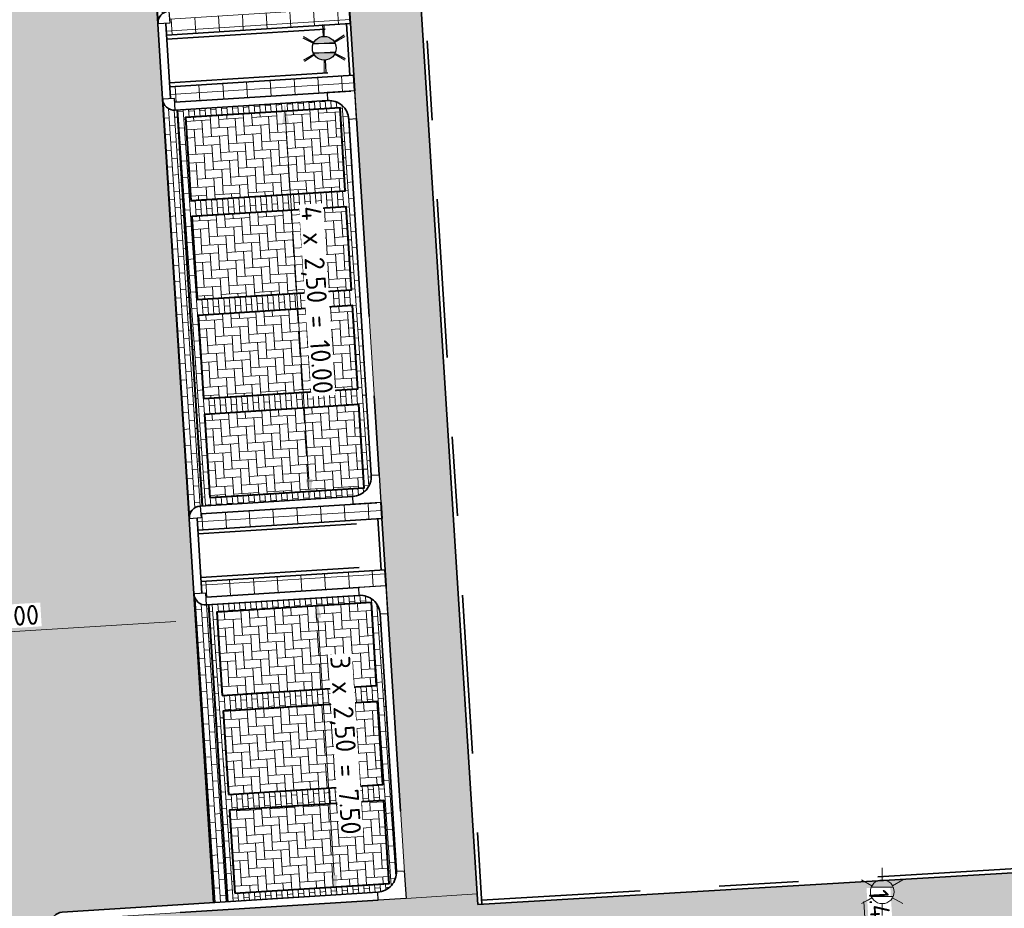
# Model space of a CAD drawing. Header units: metres. Extents: x 162305 to 163132, y 502542 to 502928.
# Tile 175 of 222: x 162574 to 162599, y 502804 to 502826. Entities that reach past the tile are written whole.
import ezdxf
from ezdxf.enums import TextEntityAlignment as Align

# ---------------------------------------------------------------- set-up
doc = ezdxf.new("R2010")
doc.units = ezdxf.units.M
for name, pattern in [('VH-OPSLUITBAND-SO', [10, 4, -2, 2, -2]), ('VH-TROTTOIRBAND-SO', [15, 5, -2, 2, -2, 2, -2]), ('ZZ-HIDDEN-SO', [4, 2, -2])]:
    doc.linetypes.add(name, pattern=pattern)
for name, color, linetype, lineweight, true_color in [('B-WE-OV-LICHTMAST-S-200', 190, 'Continuous', 18, 0x7f00ff), ('N-BH-VH-VERHARDING_BETONSTRAATSTEEN-Matje', 253, 'Continuous', 13, 0x828282), ('N-BH-VH-VERHARDING_TEGEL-A', 253, 'Continuous', 13, 0x828282), ('N-BH-VH-VERHARDING_TEGEL-Grijs', 253, 'Continuous', 13, 0x828282), ('N-WE-OV-LICHTMAST-S-200', 190, 'Continuous', 25, 0x7f00ff), ('N-WE-VH-GOOT_BSS-G', 5, 'Continuous', 35, 0x0000ff), ('N-WE-VH-KANTOPSLUITING_OPSLUITBAND_100X200-G', 150, 'VH-OPSLUITBAND-SO', 35, 0x007fff), ('N-WE-VH-KANTOPSLUITING_TROTTOIRBAND_180X200-G', 6, 'VH-TROTTOIRBAND-SO', 35, 0xff00ff), ('N01-WE-VH-OPENVERHARDING_BETONSTRAATSTEEN-A', 32, 'Continuous', 18, 0xbd5e00)]:
    doc.layers.add(name, color=color, linetype=linetype, lineweight=lineweight, true_color=true_color)
for name, color, linetype, lineweight in [('N-BH-VH-MATERIAALGRENS-G', 7, 'Continuous', 40), ('N-WE-GR-GRAS-A-200', 62, 'Continuous', 18), ('N-WE-VH-KANTOPSLUITING_BETONRUG-G', 7, 'ZZ-HIDDEN-SO', 35), ('N-WE-VH-KANTOPSLUITING_VOORKANTBAND-G', 50, 'Continuous', 35), ('N-WE-VH-OPENVERHARDING_BETONSTRAATSTEEN-A', 92, 'Continuous', 18), ('N-WE-VH-OPENVERHARDING_TEGEL-A', 92, 'Continuous', 18), ('NW-HOEKELEMENT PARKEERPLAATS', 2, 'Continuous', 30), ('X-XX-AL-M', 7, 'Continuous', 18)]:
    doc.layers.add(name, color=color, linetype=linetype, lineweight=lineweight)
doc.layers.add('X-XX-AL-HULPLIJN 01-G', color=1, linetype='Continuous', lineweight=18, true_color=0xff0000, plot=False)
doc.styles.add('NLCS-ISO', font='NLCS-ISO.ttf')
doc.styles.add('NLCS-ISO-M200-T25', font='NLCS-ISO.ttf', dxfattribs={"height": 0.5})
doc.dimstyles.new('NLCS-M200-T25-PIJL_L2_H2', dxfattribs={"dimscale": 0.2, "dimtxt": 2.5, "dimasz": 2.5, "dimexe": 2, "dimexo": 2, "dimgap": 0.7, "dimtad": 1, "dimzin": 0, "dimdsep": 46, "dimtxsty": 'NLCS-ISO-M200-T25', "dimcen": 0, "dimdle": 2, "dimclrd": 256, "dimclre": 256, "dimclrt": 256, "dimazin": 0, "dimtfac": 1, "dimtdec": 3, "dimtofl": 0, "dimtmove": 0, "dimatfit": 3, "dimfxl": 2, "dimfxlon": 1, "dimtfillclr": 256, "dimtolj": 1, "dimtzin": 0, "dimlwd": -1, "dimlwe": -1, "dimarcsym": 0})
pattern_1 = [(3.56715, (162577.56701, 502836.0389), (0.1965273, 0.222659), [0.63, -0.21]), (273.56715, (162577.54088, 502836.45809), (0.1965273, 0.222659), [0.63, -0.21])]
pattern_2 = [(184, (0, 0), (-0.39855192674, -0.23537493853), [0.138, -0.138]), (274, (0, 0), (0.137663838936, 0.009626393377), [])]
pattern_3 = [(3.7572184, (0, 0), (0.399545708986, 0.233684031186), [0.138, -0.138]), (93.757218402, (0, 0), (-0.13770339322, -0.00904298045), [])]

# ---------------------------------------------------------------- blocks, each defined once
blk = doc.blocks.new('*D362')
at = {"layer": 'Defpoints', "color": 0, "transparency": 16777216}
for p in [(162580.849, 502823.922), (162581.499, 502813.943), (162581.51, 502813.944)]:
    blk.add_point(p, dxfattribs=at)
at = {"layer": 'X-XX-AL-M', "transparency": 16777216}
for p, q in [((162580.849, 502823.922), (162580.45, 502823.896)), ((162580.881, 502823.423), (162581.467, 502814.442)), ((162581.499, 502813.943), (162581.1, 502813.917))]:
    blk.add_line(p, q, dxfattribs=at)
for points in [[(162580.964, 502823.429), (162580.798, 502823.418), (162580.849, 502823.922)], [(162581.55, 502814.448), (162581.384, 502814.437), (162581.499, 502813.943)]]:
    blk.add_solid(points, dxfattribs=at)
at = {"layer": 'X-XX-AL-M', "transparency": 16777216, "insert": (162581.613, 502818.961), "char_height": 0.5, "attachment_point": 5, "rotation": 273.731, "style": 'NLCS-ISO-M200-T25', "bg_fill": 3, "box_fill_scale": 1.1, "bg_fill_color": 256, "bg_fill_true_color": 13158600, "bg_fill_transparency": 0}
blk.add_mtext('\\A1;4 x 2,50 = 10.00', dxfattribs=at)
blk = doc.blocks.new('*D363')
at = {"layer": 'Defpoints', "color": 0, "transparency": 16777216}
for p in [(162581.212, 502811.42), (162581.657, 502811.448), (162581.567, 502803.928)]:
    blk.add_point(p, dxfattribs=at)
at = {"layer": 'X-XX-AL-M', "transparency": 16777216}
for p, q in [((162581.611, 502811.445), (162582.057, 502811.474)), ((162582.1, 502804.462), (162581.689, 502810.949)), ((162581.966, 502803.953), (162582.531, 502803.989))]:
    blk.add_line(p, q, dxfattribs=at)
for points in [[(162581.772, 502810.955), (162581.606, 502810.944), (162581.657, 502811.448)], [(162582.183, 502804.468), (162582.017, 502804.457), (162582.131, 502803.963)]]:
    blk.add_solid(points, dxfattribs=at)
at = {"layer": 'X-XX-AL-M', "transparency": 16777216, "insert": (162582.334, 502807.734), "char_height": 0.5, "attachment_point": 5, "rotation": 273.6239, "style": 'NLCS-ISO-M200-T25', "bg_fill": 3, "box_fill_scale": 1.1, "bg_fill_color": 256, "bg_fill_true_color": 13158600, "bg_fill_transparency": 0}
blk.add_mtext('\\A1;3 x 2,50 = 7.50', dxfattribs=at)
blk = doc.blocks.new('*D366')
at = {"layer": 'Defpoints', "color": 0, "transparency": 16777216}
blk.add_point((162596.394, 502802.94), dxfattribs=at)
at = {"layer": 'X-XX-AL-M', "transparency": 16777216}
for p, q in [((162595.42, 502804.296), (162595.02, 502804.272)), ((162595.449, 502803.797), (162595.473, 502803.386)), ((162595.902, 502802.911), (162595.104, 502802.863))]:
    blk.add_line(p, q, dxfattribs=at)
for points in [[(162595.532, 502803.801), (162595.366, 502803.792), (162595.42, 502804.296)], [(162595.557, 502803.391), (162595.39, 502803.381), (162595.503, 502802.887)]]:
    blk.add_solid(points, dxfattribs=at)
at = {"layer": 'X-XX-AL-M', "transparency": 16777216, "insert": (162595.851, 502803.614), "char_height": 0.5, "attachment_point": 5, "rotation": 273.3889, "style": 'NLCS-ISO-M200-T25', "bg_fill": 3, "box_fill_scale": 1.1, "bg_fill_color": 256, "bg_fill_true_color": 13158600, "bg_fill_transparency": 0}
blk.add_mtext('\\A1;1.41', dxfattribs=at)
at = {"layer": 'Defpoints', "color": 0, "transparency": 16777216}
for p in [(162595.581, 502804.305), (162595.503, 502802.887)]:
    blk.add_point(p, dxfattribs=at)
blk = doc.blocks.new('*D378')
at = {"layer": 'Defpoints', "color": 0, "transparency": 16777216}
for p in [(162578.599, 502811.012), (162569.62, 502810.331), (162569.676, 502809.423)]:
    blk.add_point(p, dxfattribs=at)
at = {"layer": 'X-XX-AL-M', "transparency": 16777216}
for p, q in [((162569.645, 502809.932), (162569.596, 502810.731)), ((162578.108, 502810.853), (162570.119, 502810.362)), ((162578.607, 502810.884), (162578.632, 502810.484))]:
    blk.add_line(p, q, dxfattribs=at)
for points in [[(162578.103, 502810.936), (162578.113, 502810.77), (162578.607, 502810.884)], [(162570.114, 502810.445), (162570.124, 502810.279), (162569.62, 502810.331)]]:
    blk.add_solid(points, dxfattribs=at)
at = {"layer": 'X-XX-AL-M', "transparency": 16777216, "insert": (162574.09, 502810.997), "char_height": 0.5, "attachment_point": 5, "rotation": 3.5168, "style": 'NLCS-ISO-M200-T25', "bg_fill": 3, "box_fill_scale": 1.1, "bg_fill_color": 256, "bg_fill_true_color": 13158600, "bg_fill_transparency": 0}
blk.add_mtext('\\A1;9.00', dxfattribs=at)
blk = doc.blocks.new('B-SOV-LICHTMAST-SO')
for p, q in [((0, 1.5), (0, 3)), ((-1.3, 0.75), (-2.6, 1.5)), ((1.3, 0.75), (2.6, 1.5)), ((-1.3, -0.75), (-2.6, -1.5)), ((1.3, -0.75), (2.6, -1.5)), ((0, -1.5), (0, -3))]:
    blk.add_line(p, q)
at = {"flags": 128}
for points in [[(-1.38, 0.59), (1.38, 0.59)], [(-1.38, -0.59), (1.38, -0.59)]]:
    blk.add_lwpolyline(points, dxfattribs=at)
blk.add_circle((0, 0), 1.5)
at = {"style": 'NLCS-ISO'}
blk.add_attdef('TYPE', text='', height=1.8, dxfattribs=at).set_placement((0, 3), align=Align.BOTTOM_CENTER)
blk = doc.blocks.new('SOV-LICHTMAST-SO')
h = blk.add_hatch(color=256)
h.paths.add_polyline_path([(1.38, 0.59, 0.658505), (-1.38, 0.59)])
h.paths.add_polyline_path([(-1.38, -0.59, 0.658505), (1.38, -0.59)])
at = {"flags": 128}
for points in [[(0, 1.5), (0, 3)], [(-2.6, 1.5), (-1.3, 0.75)], [(1.3, 0.75), (2.6, 1.5)], [(-1.38, 0.59), (1.38, 0.59)], [(-2.6, -1.5), (-1.3, -0.75)], [(-1.38, -0.59), (1.38, -0.59)], [(2.6, -1.5), (1.3, -0.75)], [(0, -1.5), (0, -3)]]:
    blk.add_lwpolyline(points, dxfattribs=at)
blk.add_circle((0, 0), 1.5)
at = {"style": 'NLCS-ISO'}
blk.add_attdef('TYPE', text='', height=1.8, dxfattribs=at).set_placement((0, 3), align=Align.BOTTOM_CENTER)

msp = doc.modelspace()

# ---------------------------------------------------------------- hatches: boundary and pattern name
at = {"layer": 'N-WE-GR-GRAS-A-200'}
h = msp.add_hatch(dxfattribs=at)
h.set_pattern_fill('AGR-GRAS_02-SO', color=256, scale=0.2, style=0, pattern_type=2)
h.set_pattern_definition([(0, (0, 0), (2, 2), [0.5, -1.5]), (0, (1.1, 1.2), (2, 2), [0.5, -1.5]), (90, (0.2, 0.7), (-2, 2), [0.5, -1.5]), (90, (1, 1.4), (-2, 2), [0.5, -1.5]), (45, (0.4, 1.4), (0, 2), [0.5, -2.328427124]), (135, (1.1, 0), (-2, 0), [0.5, -2.328427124]), (26.5650512, (0.5, 0.6), (2, 8e-10), [0.5, -3.972135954]), (26.5650512, (1.4, 1.6), (2, 8e-10), [0.5, -3.972135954]), (63.43494882, (1.4, 0), (1e-10, 2), [0.5, -3.972135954]), (63.43494882, (0.5, 0.9), (1e-10, 2), [0.5, -3.972135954]), (63.43494882, (1.2, 0.4), (1e-10, 2), [0.5, -3.972135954]), (116.5650512, (0, 1.1), (-8e-10, 2), [0.5, -3.972135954]), (153.43494882, (0.4, 0.3), (-2, 1e-10), [0.5, -3.972135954])])
h.paths.add_polyline_path([(162421.517, 502819.726), (162435.034, 502820.576), (162435.169, 502820.432), (162435.343, 502820.275), (162435.553, 502820.121), (162435.897, 502819.944), (162436.228, 502819.841), (162436.649, 502819.789), (162442.014, 502820.095), (162442.181, 502820.21), (162442.325, 502817.953), (162445.008, 502818.123), (162446.244, 502817.251), (162443.192, 502817.061), (162443.511, 502811.925), (162442.505, 502811.858), (162442.17, 502817.226), (162424.634, 502816.13), (162424.643, 502815.982), (162424.967, 502810.771), (162422.081, 502810.59)])
edge = h.paths.add_edge_path(flags=16)
edge.add_ellipse((162362.043, 502852.57), major_axis=(-0.0024, 0.0374), ratio=0.999228, start_angle=0, end_angle=360, ccw=False)
edge = h.paths.add_edge_path(flags=16)
edge.add_ellipse((162362.585, 502843.074), major_axis=(-0.0024, 0.0374), ratio=0.999228, start_angle=0, end_angle=360, ccw=False)
edge = h.paths.add_edge_path(flags=16)
edge.add_ellipse((162361.375, 502862.47), major_axis=(-0.0024, 0.0374), ratio=0.999228, start_angle=0, end_angle=360, ccw=False)
h.paths.add_polyline_path([(162362.219, 502859.55), (162362.319, 502859.557), (162363.515, 502840.078), (162363.415, 502840.072), (162363.443, 502839.623), (162363.543, 502839.629), (162363.629, 502838.217), (162362.822, 502838.159), (162362.786, 502838.484), (162362.788, 502838.484), (162362.758, 502838.774), (162362.163, 502845.491), (162360.898, 502866.676), (162361.878, 502866.739), (162362.291, 502860.006), (162362.191, 502860)])
h.paths.add_polyline_path([(162370.36, 502859.13), (162370.182, 502861.923), (162370.463, 502861.92), (162370.486, 502861.402), (162370.779, 502861.415), (162370.814, 502860.896), (162371.337, 502860.935), (162371.387, 502859.961), (162371.777, 502859.979), (162371.78, 502859.223)])
edge = h.paths.add_edge_path(flags=16)
edge.add_ellipse((162389.544, 502924.307), major_axis=(-0.0024, 0.0375), ratio=0.999228, start_angle=0, end_angle=360, ccw=False)
edge = h.paths.add_edge_path(flags=16)
edge.add_ellipse((162379.964, 502923.711), major_axis=(-0.0024, 0.0375), ratio=0.999228, start_angle=0, end_angle=360, ccw=False)
h.paths.add_polyline_path([(162371.042, 502923.041), (162371.029, 502923.547), (162371.022, 502923.655), (162398.112, 502925.305), (162398.145, 502924.764)])
edge = h.paths.add_edge_path(flags=16)
edge.add_ellipse((162472.361, 502871.473), major_axis=(-0.0024, 0.0375), ratio=0.999228, start_angle=0, end_angle=360, ccw=False)
edge = h.paths.add_edge_path(flags=16)
edge.add_ellipse((162472.286, 502872.403), major_axis=(-0.0024, 0.0375), ratio=0.999228, start_angle=0, end_angle=360, ccw=False)
edge = h.paths.add_edge_path(flags=16)
edge.add_ellipse((162481.311, 502872.974), major_axis=(-0.0024, 0.0375), ratio=0.999228, start_angle=0, end_angle=360, ccw=False)
edge = h.paths.add_edge_path(flags=16)
edge.add_ellipse((162481.4, 502872.078), major_axis=(-0.0024, 0.0375), ratio=0.999228, start_angle=0, end_angle=360, ccw=False)
edge = h.paths.add_edge_path(flags=16)
edge.add_ellipse((162491.481, 502873.637), major_axis=(-0.0024, 0.0375), ratio=0.999228, start_angle=0, end_angle=360, ccw=False)
edge = h.paths.add_edge_path()
edge.add_line((162491.614, 502871.718), (162490.496, 502871.657))
edge.add_line((162490.496, 502871.657), (162490.491, 502871.77))
edge.add_line((162490.491, 502871.77), (162478.157, 502870.992))
edge.add_line((162478.157, 502870.992), (162470.974, 502870.605))
edge.add_line((162470.974, 502870.605), (162470.856, 502872.5))
edge.add_line((162470.856, 502872.5), (162485.627, 502873.415))
edge.add_line((162485.627, 502873.415), (162493.227, 502873.874))
edge.add_line((162493.227, 502873.874), (162492.846, 502880.392))
edge.add_line((162492.846, 502880.392), (162493.987, 502880.465))
edge.add_line((162493.987, 502880.465), (162494.519, 502871.874))
edge.add_line((162494.519, 502871.874), (162491.646, 502871.719))
edge.add_ellipse((162491.628, 502871.752), major_axis=(-0.0024, 0.0375), ratio=0.999228, start_angle=204.2611, end_angle=514.6215)
h.paths.add_polyline_path([(162503.076, 502855.443), (162503.175, 502855.449), (162503.182, 502855.349), (162507.723, 502855.63), (162508.325, 502845.898), (162508.826, 502845.929), (162509.922, 502845.996), (162508.48, 502869.305), (162502.561, 502868.939), (162502.362, 502868.295), (162502.373, 502866.891)])
h.paths.add_polyline_path([(162538.734, 502870.453), (162538.737, 502870.459), (162538.743, 502870.478), (162538.747, 502870.497), (162538.75, 502870.516), (162538.751, 502870.535), (162538.75, 502870.553), (162538.747, 502870.572), (162538.743, 502870.591), (162538.737, 502870.611), (162538.729, 502870.629), (162538.722, 502870.641), (162538.703, 502870.938), (162537.951, 502870.89), (162537.968, 502870.619), (162537.965, 502870.611), (162537.958, 502870.591), (162537.954, 502870.572), (162537.952, 502870.553), (162537.951, 502870.535), (162537.952, 502870.516), (162537.954, 502870.497), (162537.958, 502870.478), (162537.965, 502870.459), (162537.973, 502870.44), (162537.98, 502870.426), (162537.999, 502870.138), (162538.751, 502870.186)], flags=16)
edge = h.paths.add_edge_path(flags=16)
edge.add_ellipse((162531.906, 502869.982), major_axis=(-0.25, 0), ratio=1, start_angle=-146.5113, end_angle=206.759, ccw=False)
edge.add_line((162532.115, 502870.12), (162532.13, 502870.095))
edge = h.paths.add_edge_path(flags=16)
edge.add_ellipse((162511.919, 502869.277), major_axis=(-0.0024, 0.0375), ratio=0.999228, start_angle=0, end_angle=360, ccw=False)
edge = h.paths.add_edge_path(flags=16)
edge.add_ellipse((162522.497, 502868.462), major_axis=(-0.0024, 0.0375), ratio=0.999228, start_angle=0, end_angle=360, ccw=False)
edge = h.paths.add_edge_path(flags=16)
edge.add_ellipse((162522.447, 502869.89), major_axis=(-0.0024, 0.0375), ratio=0.999228, start_angle=0, end_angle=360, ccw=False)
edge = h.paths.add_edge_path(flags=16)
edge.add_ellipse((162532.379, 502869.057), major_axis=(-0.0024, 0.0375), ratio=0.999228, start_angle=0, end_angle=360, ccw=False)
edge = h.paths.add_edge_path()
edge.add_line((162511.902, 502867.747), (162510.21, 502867.645))
edge.add_line((162510.21, 502867.645), (162510.109, 502869.306))
edge.add_line((162510.109, 502869.306), (162538.74, 502871.078))
edge.add_line((162538.74, 502871.078), (162538.844, 502869.377))
edge.add_line((162538.844, 502869.377), (162511.943, 502867.75))
edge.add_ellipse((162511.92, 502867.78), major_axis=(-0.0024, 0.0375), ratio=0.999228, start_angle=212.8954, end_angle=506.7392)
edge = h.paths.add_edge_path(flags=16)
edge.add_ellipse((162554.017, 502704.407), major_axis=(-0.25, 0), ratio=1, start_angle=-19.7806, end_angle=333.4897, ccw=False)
edge.add_line((162553.781, 502704.492), (162553.793, 502704.519))
edge = h.paths.add_edge_path()
edge.add_ellipse((162551.443, 502714.761), major_axis=(-0.579, 0), ratio=1, start_angle=88.3276, end_angle=98.4248)
edge.add_line((162551.528, 502714.188), (162556.303, 502714.513))
edge.add_line((162556.303, 502714.513), (162556.577, 502710.125))
edge.add_line((162556.577, 502710.125), (162556.776, 502710.137))
edge.add_line((162556.776, 502710.137), (162556.846, 502709.236))
edge.add_line((162556.846, 502709.236), (162552.732, 502708.974))
edge.add_line((162552.732, 502708.974), (162552.986, 502704.982))
edge.add_line((162552.986, 502704.982), (162557.154, 502705.248))
edge.add_line((162557.154, 502705.248), (162557.171, 502705.029))
edge.add_line((162557.171, 502705.029), (162577.095, 502706.273))
edge.add_line((162577.095, 502706.273), (162577.219, 502706.826))
edge.add_line((162577.219, 502706.826), (162577.305, 502705.378))
edge.add_line((162577.305, 502705.378), (162549.792, 502703.693))
edge.add_line((162549.792, 502703.693), (162549.16, 502713.814))
edge.add_line((162549.16, 502713.814), (162549.362, 502713.826))
edge.add_line((162549.362, 502713.826), (162549.356, 502713.926))
edge.add_line((162549.356, 502713.926), (162550.264, 502713.982))
edge.add_ellipse((162550.22, 502714.681), major_axis=(-0.7, 0), ratio=1, start_angle=93.5531, end_angle=128.9932)
edge.add_line((162550.661, 502714.137), (162551.426, 502714.182))
edge = h.paths.add_edge_path(flags=16)
edge.add_ellipse((162508.182, 502708.963), major_axis=(-0.0024, 0.0375), ratio=0.999228, start_angle=0, end_angle=360, ccw=False)
edge = h.paths.add_edge_path(flags=16)
edge.add_ellipse((162498.418, 502708.139), major_axis=(-0.0024, 0.0375), ratio=0.999228, start_angle=0, end_angle=360, ccw=False)
edge = h.paths.add_edge_path(flags=16)
edge.add_ellipse((162487.929, 502707.676), major_axis=(-0.0024, 0.0375), ratio=0.999228, start_angle=0, end_angle=360, ccw=False)
edge = h.paths.add_edge_path(flags=16)
edge.add_ellipse((162478.214, 502707.105), major_axis=(-0.0024, 0.0375), ratio=0.999228, start_angle=0, end_angle=360, ccw=False)
h.paths.add_polyline_path([(162476.685, 502707.087), (162505.879, 502708.912), (162539.79, 502710.978), (162539.851, 502709.987), (162476.746, 502706.099)])
edge = h.paths.add_edge_path(flags=16)
edge.add_ellipse((162395.834, 502721.362), major_axis=(-0.0024, 0.0374), ratio=0.999228, start_angle=0, end_angle=360, ccw=False)
edge = h.paths.add_edge_path(flags=16)
edge.add_ellipse((162396.47, 502711.185), major_axis=(-0.0024, 0.0374), ratio=0.999228, start_angle=0, end_angle=360, ccw=False)
edge = h.paths.add_edge_path()
edge.add_line((162395.383, 502731.715), (162396.765, 502708.907))
edge.add_line((162396.765, 502708.907), (162397.036, 502704.3))
edge.add_line((162397.036, 502704.3), (162396.295, 502704.256))
edge.add_line((162396.295, 502704.256), (162395.798, 502704.697))
edge.add_line((162395.798, 502704.697), (162394.018, 502733.935))
edge.add_line((162394.018, 502733.935), (162394.9, 502734.934))
edge.add_line((162394.9, 502734.934), (162395.187, 502734.952))
edge.add_line((162395.187, 502734.952), (162395.379, 502731.782))
edge.add_ellipse((162395.364, 502731.747), major_axis=(-0.0024, 0.0374), ratio=0.999228, start_angle=333.5251, end_angle=566.1217)
edge = h.paths.add_edge_path(flags=16)
edge.add_ellipse((162599.331, 502707.364), major_axis=(-0.0024, 0.0375), ratio=0.999228, start_angle=0, end_angle=360, ccw=False)
edge = h.paths.add_edge_path(flags=16)
edge.add_ellipse((162589.565, 502706.823), major_axis=(-0.0024, 0.0375), ratio=0.999228, start_angle=0, end_angle=360, ccw=False)
edge = h.paths.add_edge_path()
edge.add_ellipse((162583.961, 502706.24), major_axis=(-0.25, 0), ratio=1, start_angle=93.4892, end_angle=273.4892)
edge.add_line((162583.945, 502706.489), (162583.943, 502706.535))
edge.add_line((162583.943, 502706.535), (162608.977, 502708.062))
edge.add_line((162608.977, 502708.062), (162609.022, 502707.322))
edge.add_line((162609.022, 502707.322), (162583.988, 502705.788))
edge.add_line((162583.988, 502705.788), (162583.976, 502705.99))
edge = h.paths.add_edge_path(flags=16)
edge.add_ellipse((162616.144, 502666.519), major_axis=(-0.0024, 0.0374), ratio=0.999228, start_angle=0, end_angle=360, ccw=False)
edge = h.paths.add_edge_path(flags=16)
edge.add_ellipse((162615.418, 502676.401), major_axis=(-0.0024, 0.0374), ratio=0.999228, start_angle=0, end_angle=360, ccw=False)
edge = h.paths.add_edge_path()
edge.add_ellipse((162615.429, 502664.807), major_axis=(-0.25, 0), ratio=1, start_angle=33.4892, end_angle=333.4892)
edge.add_line((162615.205, 502664.919), (162615.153, 502664.945))
edge.add_line((162615.153, 502664.945), (162613.958, 502684.042))
edge.add_line((162613.958, 502684.042), (162615.141, 502684.116))
edge.add_line((162615.141, 502684.116), (162615.159, 502683.799))
edge.add_line((162615.159, 502683.799), (162616.307, 502665.548))
edge.add_line((162616.307, 502665.548), (162616.303, 502665.534))
edge.add_line((162616.303, 502665.534), (162616.301, 502665.515))
edge.add_line((162616.301, 502665.515), (162616.3, 502665.496))
edge.add_line((162616.3, 502665.496), (162616.301, 502665.477))
edge.add_line((162616.301, 502665.477), (162616.303, 502665.458))
edge.add_line((162616.303, 502665.458), (162616.308, 502665.439))
edge.add_line((162616.308, 502665.439), (162616.314, 502665.42))
edge.add_line((162616.314, 502665.42), (162616.315, 502665.418))
edge.add_line((162616.315, 502665.418), (162616.722, 502658.942))
edge.add_line((162616.722, 502658.942), (162615.533, 502658.854))
edge.add_line((162615.533, 502658.854), (162615.172, 502664.637))
edge.add_line((162615.172, 502664.637), (162615.22, 502664.669))
h.paths.add_polyline_path([(162613.807, 502655.383), (162613.598, 502658.712), (162613.638, 502658.715), (162613.934, 502653.992), (162582.144, 502652.018), (162582.063, 502653.317)])
h.paths.add_polyline_path([(162630.424, 502647.556), (162630.699, 502642.626), (162628.4, 502642.494), (162627.777, 502642.458), (162627.786, 502642.278), (162603.433, 502640.765), (162603.114, 502645.897), (162602.077, 502645.841), (162602.105, 502645.392), (162602.141, 502645.394), (162602.467, 502640.049), (162633.855, 502641.963), (162634.145, 502641.982), (162633.881, 502644.367), (162633.717, 502645), (162633.378, 502645.727), (162632.876, 502646.364), (162632.286, 502646.854), (162631.624, 502647.211)])
edge = h.paths.add_edge_path(flags=16)
edge.add_ellipse((162567.845, 502652.2), major_axis=(-0.0024, 0.0375), ratio=0.999228, start_angle=0, end_angle=360, ccw=False)
edge = h.paths.add_edge_path()
edge.add_line((162548.046, 502650.768), (162548.03, 502651.015))
edge.add_line((162548.03, 502651.015), (162549.486, 502651.109))
edge.add_line((162549.486, 502651.109), (162549.486, 502650.517))
edge.add_line((162549.486, 502650.517), (162550.286, 502650.517))
edge.add_line((162550.286, 502650.517), (162550.286, 502651.16))
edge.add_line((162550.286, 502651.16), (162558.56, 502651.693))
edge.add_ellipse((162558.587, 502651.719), major_axis=(-0.0024, 0.0375), ratio=0.999228, start_angle=129.7834, end_angle=230.2968)
edge.add_line((162558.617, 502651.697), (162573.877, 502652.68))
edge.add_line((162573.877, 502652.68), (162573.944, 502651.609))
edge.add_line((162573.944, 502651.609), (162548.093, 502650.004))
edge.add_line((162548.093, 502650.004), (162548.05, 502650.705))
edge.add_ellipse((162548.028, 502650.735), major_axis=(-0.0024, 0.0375), ratio=0.999228, start_angle=211.6727, end_angle=328.1784)
edge = h.paths.add_edge_path(flags=16)
edge.add_ellipse((162430.665, 502659.865), major_axis=(-0.0024, 0.0375), ratio=0.999228, start_angle=0, end_angle=360, ccw=False)
edge = h.paths.add_edge_path(flags=16)
edge.add_ellipse((162420.419, 502659.642), major_axis=(-0.0024, 0.0375), ratio=0.999228, start_angle=0, end_angle=360, ccw=False)
edge = h.paths.add_edge_path(flags=16)
edge.add_ellipse((162411.256, 502659.155), major_axis=(-0.0024, 0.0375), ratio=0.999228, start_angle=0, end_angle=360, ccw=False)
h.paths.add_polyline_path([(162435.507, 502661.043), (162435.323, 502659.857), (162409.633, 502658.262), (162409.562, 502659.421), (162417.311, 502659.909), (162417.311, 502659.564), (162418.111, 502659.564), (162418.111, 502659.962)])
edge = h.paths.add_edge_path()
edge.add_arc((162406.536, 502665.135), 0.25, 314.1361, 386.759)
edge.add_line((162406.759, 502665.248), (162406.744, 502665.273))
edge.add_arc((162406.536, 502665.135), 0.25, 33.4892, 53.1521)
edge.add_line((162406.686, 502665.335), (162405.617, 502682.119))
edge.add_line((162405.617, 502682.119), (162404.587, 502699.361))
edge.add_line((162404.587, 502699.361), (162405.114, 502699.394))
edge.add_line((162405.114, 502699.394), (162407.566, 502659.298))
edge.add_line((162407.566, 502659.298), (162407.073, 502659.267))
edge.add_line((162407.073, 502659.267), (162407.068, 502659.343))
edge.add_line((162407.068, 502659.343), (162407.062, 502659.43))
edge.add_line((162407.062, 502659.43), (162406.71, 502664.956))
h.paths.add_polyline_path([(162384.175, 502626.989), (162385.046, 502626.592), (162372.825, 502599.014), (162371.335, 502595.495), (162370.722, 502593.495), (162370.394, 502591.743), (162370.27, 502590.819), (162370.22, 502589.04), (162370.38, 502587.03), (162370.565, 502585.909), (162371.415, 502583.295), (162372.193, 502581.707), (162370.908, 502584.33), (162369.966, 502586.806), (162369.747, 502588.04), (162369.616, 502589.543), (162369.609, 502591.028), (162369.765, 502592.585), (162370.157, 502594.429), (162370.745, 502596.215), (162373.739, 502603.155), (162382.073, 502622.389), (162383.982, 502627.016)])
h.paths.add_polyline_path([(162633.546, 502600.513), (162633.828, 502595.971), (162634.923, 502596.039), (162635.361, 502596.088), (162635.807, 502596.254), (162636.127, 502596.481), (162636.395, 502596.782), (162636.609, 502597.185), (162636.68, 502597.521), (162636.692, 502597.852), (162636.458, 502601.632), (162636.458, 502601.69), (162604.902, 502599.753), (162604.852, 502599.75), (162605.149, 502595.651), (162605.325, 502595.091), (162605.529, 502594.771), (162606.031, 502594.327), (162606.489, 502594.101), (162606.98, 502594.014), (162607.398, 502594.03), (162607.379, 502594.329), (162607.479, 502594.335), (162607.197, 502598.877)])
at = {"layer": 'N-WE-VH-OPENVERHARDING_BETONSTRAATSTEEN-A', "true_color": 0x333333}
h = msp.add_hatch(dxfattribs=at)
h.set_pattern_fill('AVH-BSS_DIKFORMAAT_HALFST', color=250, scale=2, angle=3.7572, pattern_type=2)
h.set_pattern_definition(pattern_3)
h.paths.add_polyline_path([(162577.355, 502836.226), (162577.305, 502836.223, -0.414214), (162576.987, 502836.503), (162577.656, 502825.924, -0.414214), (162577.937, 502826.243), (162577.987, 502826.246)])
h = msp.add_hatch(dxfattribs=at)
h.set_pattern_fill('AVH-BSS_DIKFORMAAT_HALFST', color=250, scale=2, angle=3.7572, pattern_type=2)
h.set_pattern_definition(pattern_3)
h.paths.add_polyline_path([(162579.06, 502803.769), (162579.409, 502803.791), (162578.935, 502811.276), (162578.885, 502811.273, -0.414214), (162578.567, 502811.553)])
h.paths.add_polyline_path([(162578.447, 502813.449, -0.414214), (162578.727, 502813.768), (162578.777, 502813.771), (162578.145, 502823.751), (162578.095, 502823.748, -0.414214), (162577.777, 502824.028)])
h = msp.add_hatch(dxfattribs=at)
h.set_pattern_fill('AVH-BSS_DIKFORMAAT_HALFST', color=250, scale=2, angle=184, pattern_type=2)
h.set_pattern_definition(pattern_2)
h.paths.add_polyline_path([(162582.468, 502823.524, 0.414214), (162581.937, 502823.991), (162578.145, 502823.751), (162578.777, 502813.771), (162582.569, 502814.011, 0.414214), (162583.037, 502814.542)])
h.paths.add_polyline_path([(162582.723, 502816.325), (162582.856, 502814.23), (162578.964, 502813.983), (162578.831, 502816.079)], flags=16)
h.paths.add_polyline_path([(162578.806, 502816.478), (162578.673, 502818.574), (162582.565, 502818.82), (162582.698, 502816.725)], flags=16)
h.paths.add_polyline_path([(162578.648, 502818.973), (162578.515, 502821.069), (162582.407, 502821.315), (162582.54, 502819.22)], flags=16)
h.paths.add_polyline_path([(162578.49, 502821.468), (162578.357, 502823.564), (162582.249, 502823.81), (162582.382, 502821.715)], flags=16)
at = {"layer": 'N-WE-VH-OPENVERHARDING_BETONSTRAATSTEEN-A', "true_color": 0xffffff}
h = msp.add_hatch(dxfattribs=at)
h.set_pattern_fill('AVH-BSS_KEIFORMAAT_ELLEBOOG', scale=2, angle=3.5672, pattern_type=2)
h.set_pattern_definition(pattern_1)
h.paths.add_polyline_path([(162578.831, 502816.079), (162582.723, 502816.325), (162582.856, 502814.23), (162578.964, 502813.983)])
h.paths.add_polyline_path([(162578.673, 502818.574), (162582.565, 502818.82), (162582.698, 502816.725), (162578.806, 502816.478)])
h.paths.add_polyline_path([(162578.515, 502821.069), (162582.407, 502821.315), (162582.54, 502819.22), (162578.648, 502818.973)])
h.paths.add_polyline_path([(162578.357, 502823.564), (162582.249, 502823.81), (162582.382, 502821.715), (162578.49, 502821.468)])
at = {"layer": 'N-WE-VH-OPENVERHARDING_BETONSTRAATSTEEN-A', "true_color": 0x333333}
h = msp.add_hatch(dxfattribs=at)
h.set_pattern_fill('AVH-BSS_DIKFORMAAT_HALFST', color=250, scale=2, angle=184, pattern_type=2)
h.set_pattern_definition(pattern_2)
h.paths.add_polyline_path([(162583.258, 502811.049, 0.414214), (162582.727, 502811.516), (162578.935, 502811.276), (162579.409, 502803.791), (162583.201, 502804.031, 0.414255), (162583.669, 502804.562)])
h.paths.add_polyline_path([(162579.438, 502806.498), (162579.305, 502808.594), (162583.197, 502808.84), (162583.33, 502806.745)], flags=16)
h.paths.add_polyline_path([(162583.355, 502806.345), (162583.488, 502804.25), (162579.596, 502804.003), (162579.463, 502806.099)], flags=16)
h.paths.add_polyline_path([(162579.28, 502808.993), (162579.147, 502811.089), (162583.039, 502811.335), (162583.172, 502809.24)], flags=16)
at = {"layer": 'N-WE-VH-OPENVERHARDING_BETONSTRAATSTEEN-A', "true_color": 0xffffff}
h = msp.add_hatch(dxfattribs=at)
h.set_pattern_fill('AVH-BSS_KEIFORMAAT_ELLEBOOG', scale=2, angle=3.5672, pattern_type=2)
h.set_pattern_definition(pattern_1)
h.paths.add_polyline_path([(162579.463, 502806.099), (162583.355, 502806.345), (162583.488, 502804.25), (162579.596, 502804.003)])
h.paths.add_polyline_path([(162579.305, 502808.594), (162583.197, 502808.84), (162583.33, 502806.745), (162579.438, 502806.498)])
h.paths.add_polyline_path([(162579.147, 502811.089), (162583.039, 502811.335), (162583.172, 502809.24), (162579.28, 502808.993)])
at = {"layer": 'N-WE-VH-OPENVERHARDING_TEGEL-A', "true_color": 0x333333}
h = msp.add_hatch(dxfattribs=at)
h.set_pattern_fill('AVH-TEGEL_300X300_HALFST', color=250, angle=93.5464, pattern_type=2)
h.set_pattern_definition([(93.546428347, (0, 0), (-0.16826995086, 0.2901469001), [0.3, -0.3]), (183.546428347, (0, 0), (0.01855720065, -0.29942550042), [])])
h.paths.add_polyline_path([(162583.508, 502838.739), (162583.508, 502838.737), (162583.534, 502838.328), (162585.709, 502803.989), (162583.913, 502803.876), (162581.54, 502841.345), (162583.336, 502841.457), (162583.487, 502839.08)])
h = msp.add_hatch(dxfattribs=at)
h.set_pattern_fill('AVH-TEGEL_400X600_BLOK', color=250, angle=93.5408, pattern_type=2)
h.set_pattern_definition([(93.54079761, (0, 0), (-0.5988546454, -0.03705554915), []), (183.540797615, (0, 0), (0.02470369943, -0.39923643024), [])])
h.paths.add_polyline_path([(162577.856, 502825.937), (162577.956, 502825.943), (162577.95, 502826.043), (162582.49, 502826.331), (162582.516, 502825.931), (162577.875, 502825.638)])
h.paths.add_polyline_path([(162582.623, 502824.235), (162578.082, 502823.947), (162578.076, 502824.047), (162577.976, 502824.041), (162577.957, 502824.34), (162582.598, 502824.634)])
h.paths.add_polyline_path([(162578.646, 502813.462), (162578.746, 502813.468), (162578.74, 502813.568), (162583.281, 502813.856), (162583.306, 502813.456), (162578.665, 502813.163)])
h.paths.add_polyline_path([(162583.388, 502812.159), (162583.413, 502811.76), (162578.872, 502811.472), (162578.866, 502811.572), (162578.766, 502811.566), (162578.747, 502811.865)])
h = msp.add_hatch(dxfattribs=at)
h.set_pattern_fill('AVH-TEGEL_300X300_HALFST', color=250, angle=3.0361, pattern_type=2)
h.set_pattern_definition([(3.03605687, (0, 0), (0.29163426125, 0.165678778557), [0.3, -0.3]), (93.03605687, (0, 0), (-0.29957892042, -0.01588931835), [])])
h.paths.add_polyline_path([(162615.112, 502805.333), (162615.104, 502805.461), (162617.948, 502805.63), (162618.031, 502804.282), (162581.702, 502802.029), (162581.708, 502801.931), (162579.912, 502801.817), (162576.069, 502801.581), (162575.959, 502803.373), (162583.214, 502803.831), (162583.913, 502803.876), (162585.709, 502803.989), (162585.726, 502803.722), (162614.351, 502805.417), (162614.36, 502805.285)])
at = {"layer": 'N01-WE-VH-OPENVERHARDING_BETONSTRAATSTEEN-A'}
h = msp.add_hatch(dxfattribs=at)
h.set_pattern_fill('AVH-BSS_LINGEFORMAAT_KEPER', color=256, scale=2, angle=3.5408, pattern_type=2)
h.set_pattern_definition([(48.5408, (162379.96123, 502825.00982), (-0.01397452, 0.22584223), [0.64, -0.32]), (138.5408, (162380.06716, 502825.12972), (0.01397452, -0.22584223), [0.64, -0.32])])
edge = h.paths.add_edge_path()
edge.add_line((162571.753, 502836.873), (162575.47, 502837.109))
edge.add_line((162575.47, 502837.109), (162576.443, 502837.17))
edge.add_arc((162576.475, 502836.671), 0.5, 3.6239, 93.6239, ccw=False)
edge.add_line((162576.974, 502836.703), (162579.06, 502803.762))
edge.add_line((162579.06, 502803.762), (162575.248, 502803.528))
edge.add_arc((162575.266, 502803.229), 0.3, 93.4987, 183.5329)
edge.add_line((162574.967, 502803.211), (162577.721, 502758.384))
edge.add_line((162577.721, 502758.384), (162571.733, 502758.003))
edge.add_line((162571.733, 502758.003), (162571.535, 502761.123))
edge.add_line((162571.535, 502761.123), (162572.639, 502761.192))
edge.add_line((162572.639, 502761.192), (162569.211, 502816.998))
edge.add_line((162569.211, 502816.998), (162572.996, 502817.238))
edge.add_line((162572.996, 502817.238), (162571.753, 502836.873))

# ---------------------------------------------------------------- linework, layer by layer
at = {"layer": 'N-BH-VH-MATERIAALGRENS-G'}
for p, q in [((162576.987, 502836.503), (162577.656, 502825.924)), ((162582.516, 502825.931), (162582.49, 502826.331)), ((162582.623, 502824.235), (162582.598, 502824.634)), ((162577.777, 502824.028), (162578.447, 502813.449)), ((162578.145, 502823.751), (162578.777, 502813.771)), ((162583.281, 502813.856), (162583.306, 502813.456)), ((162583.413, 502811.76), (162583.388, 502812.159)), ((162578.567, 502811.553), (162579.06, 502803.762)), ((162578.935, 502811.276), (162579.409, 502803.783))]:
    msp.add_line(p, q, dxfattribs=at)
at = {"layer": 'N-BH-VH-MATERIAALGRENS-G', "flags": 128}
for points in [[(162578.49, 502821.468), (162582.382, 502821.715), (162582.249, 502823.81), (162578.357, 502823.564), (162578.49, 502821.468)], [(162578.648, 502818.973), (162582.54, 502819.22), (162582.407, 502821.315), (162578.515, 502821.069), (162578.648, 502818.973)], [(162578.806, 502816.478), (162582.698, 502816.725), (162582.565, 502818.82), (162578.673, 502818.574), (162578.806, 502816.478)], [(162578.964, 502813.983), (162582.856, 502814.23), (162582.723, 502816.325), (162578.831, 502816.079), (162578.964, 502813.983)], [(162579.28, 502808.993), (162583.172, 502809.24), (162583.039, 502811.335), (162579.147, 502811.089), (162579.28, 502808.993)], [(162579.438, 502806.498), (162583.33, 502806.745), (162583.197, 502808.84), (162579.305, 502808.594), (162579.438, 502806.498)], [(162579.596, 502804.003), (162583.488, 502804.25), (162583.355, 502806.345), (162579.463, 502806.099), (162579.596, 502804.003)]]:
    msp.add_lwpolyline(points, dxfattribs=at)
at = {"layer": 'N-BH-VH-VERHARDING_BETONSTRAATSTEEN-Matje', "flags": 128}
for points in [[(162578.357, 502823.564), (162582.249, 502823.81), (162582.382, 502821.715), (162578.49, 502821.468), (162578.357, 502823.564)], [(162578.515, 502821.069), (162582.407, 502821.315), (162582.54, 502819.22), (162578.648, 502818.973), (162578.515, 502821.069)], [(162578.673, 502818.574), (162582.565, 502818.82), (162582.698, 502816.725), (162578.806, 502816.478), (162578.673, 502818.574)], [(162578.831, 502816.079), (162582.723, 502816.325), (162582.856, 502814.23), (162578.964, 502813.983), (162578.831, 502816.079)], [(162579.147, 502811.089), (162583.039, 502811.335), (162583.172, 502809.24), (162579.28, 502808.993), (162579.147, 502811.089)], [(162579.305, 502808.594), (162583.197, 502808.84), (162583.33, 502806.745), (162579.438, 502806.498), (162579.305, 502808.594)], [(162579.463, 502806.099), (162583.355, 502806.345), (162583.488, 502804.25), (162579.596, 502804.003), (162579.463, 502806.099)]]:
    msp.add_lwpolyline(points, dxfattribs=at)
at = {"layer": 'N-BH-VH-VERHARDING_TEGEL-A', "flags": 128}
for points in [[(162577.856, 502825.937), (162577.956, 502825.943), (162577.95, 502826.043), (162582.49, 502826.331), (162582.516, 502825.931), (162577.875, 502825.638), (162577.856, 502825.937)], [(162582.623, 502824.235), (162578.082, 502823.947), (162578.076, 502824.047), (162577.976, 502824.041), (162577.957, 502824.34), (162582.598, 502824.634), (162582.623, 502824.235)], [(162578.646, 502813.462), (162578.746, 502813.468), (162578.74, 502813.568), (162583.281, 502813.856), (162583.306, 502813.456), (162578.665, 502813.163), (162578.646, 502813.462)], [(162583.388, 502812.159), (162583.413, 502811.76), (162578.872, 502811.472), (162578.866, 502811.572), (162578.766, 502811.566), (162578.747, 502811.865), (162583.388, 502812.159)]]:
    msp.add_lwpolyline(points, dxfattribs=at)
at = {"layer": 'N-BH-VH-VERHARDING_TEGEL-Grijs'}
msp.add_line((162583.913, 502803.876), (162585.709, 502803.989), dxfattribs=at)
at = {"layer": 'N-BH-VH-VERHARDING_TEGEL-Grijs', "flags": 128}
for points in [[(162583.508, 502838.739), (162583.508, 502838.737), (162583.508, 502838.737), (162583.534, 502838.328), (162585.709, 502803.989), (162583.913, 502803.876), (162581.54, 502841.345), (162583.336, 502841.457), (162583.487, 502839.08), (162583.508, 502838.739)], [(162615.112, 502805.333), (162615.104, 502805.461), (162617.948, 502805.63), (162618.031, 502804.282), (162581.702, 502802.029), (162581.708, 502801.931), (162579.912, 502801.817), (162576.069, 502801.581), (162575.959, 502803.373), (162583.214, 502803.831), (162583.913, 502803.876), (162585.709, 502803.989), (162585.726, 502803.722), (162614.351, 502805.417), (162614.36, 502805.285), (162615.112, 502805.333)]]:
    msp.add_lwpolyline(points, dxfattribs=at)
at = {"layer": 'N-WE-VH-GOOT_BSS-G'}
for p, q in [((162578.777, 502813.771), (162578.145, 502823.751)), ((162579.409, 502803.783), (162578.935, 502811.276))]:
    msp.add_line(p, q, dxfattribs=at)
at = {"layer": 'N-WE-VH-KANTOPSLUITING_BETONRUG-G'}
for p, q in [((162577.856, 502825.937), (162577.976, 502824.041)), ((162578.646, 502813.462), (162578.766, 502811.566))]:
    msp.add_line(p, q, dxfattribs=at)
at = {"layer": 'N-WE-VH-KANTOPSLUITING_OPSLUITBAND_100X200-G'}
for p, q in [((162582.416, 502825.925), (162582.498, 502824.628)), ((162577.881, 502825.538), (162582.422, 502825.825)), ((162577.951, 502824.44), (162582.492, 502824.728)), ((162583.206, 502813.45), (162583.288, 502812.153)), ((162578.671, 502813.063), (162583.212, 502813.35)), ((162578.741, 502811.965), (162583.282, 502812.253))]:
    msp.add_line(p, q, dxfattribs=at)
for points in [[(162583.436, 502841.463), (162585.826, 502803.728)], [(162585.819, 502803.827), (162617.842, 502805.724), (162615.699, 502840.557)]]:
    msp.add_lwpolyline(points, dxfattribs=at)
at = {"layer": 'N-WE-VH-KANTOPSLUITING_TROTTOIRBAND_180X200-G'}
for p, q in [((162577.856, 502825.937), (162577.976, 502824.041)), ((162578.082, 502823.947), (162582.523, 502824.229)), ((162582.667, 502823.536), (162583.236, 502814.554)), ((162578.74, 502813.568), (162583.181, 502813.849)), ((162578.646, 502813.462), (162578.766, 502811.566)), ((162583.458, 502811.061), (162583.868, 502804.574)), ((162583.214, 502803.831), (162575.26, 502803.329))]:
    msp.add_line(p, q, dxfattribs=at)
at = {"layer": 'N-WE-VH-KANTOPSLUITING_TROTTOIRBAND_180X200-G', "ltscale": 5}
msp.add_line((162578.872, 502811.472), (162582.715, 502811.716), dxfattribs=at)
at = {"layer": 'N-WE-VH-KANTOPSLUITING_VOORKANTBAND-G'}
msp.add_lwpolyline([(162611.159, 502840.276), (162615.798, 502840.563), (162617.948, 502805.63), (162585.726, 502803.722), (162583.336, 502841.457), (162601.028, 502842.553), (162601.383, 502836.829), (162602.581, 502836.903), (162602.226, 502842.628), (162610.979, 502843.17)], close=True, dxfattribs=at)
msp.add_lwpolyline([(162577.937, 502826.243, 0.414214), (162577.656, 502825.924), (162577.777, 502824.028, 0.414214), (162578.095, 502823.748), (162581.937, 502823.991, -0.414214), (162582.468, 502823.524), (162583.037, 502814.542, -0.414214), (162582.569, 502814.011), (162578.727, 502813.768, 0.414214), (162578.447, 502813.449), (162578.567, 502811.553, 0.414214), (162578.885, 502811.273), (162582.727, 502811.516, -0.414214), (162583.258, 502811.049), (162583.669, 502804.562, -0.414214), (162583.201, 502804.031), (162575.248, 502803.528, 0.414214), (162574.967, 502803.211)], format="xyb", dxfattribs=at)
for points in [[(162577.875, 502825.638), (162582.516, 502825.931), (162582.598, 502824.634), (162577.957, 502824.34)], [(162578.665, 502813.163), (162583.306, 502813.456), (162583.388, 502812.159), (162578.747, 502811.865)]]:
    msp.add_lwpolyline(points, dxfattribs=at)
at = {"layer": 'NW-HOEKELEMENT PARKEERPLAATS', "flags": 128}
for points in [[(162577.937, 502826.243), (162577.956, 502825.943), (162577.656, 502825.924)], [(162582.468, 502823.524), (162582.667, 502823.536), (162582.623, 502824.235), (162581.925, 502824.191), (162581.937, 502823.991)], [(162578.095, 502823.748), (162578.076, 502824.047), (162577.777, 502824.028)], [(162583.037, 502814.542), (162583.236, 502814.554), (162583.281, 502813.856), (162582.582, 502813.811), (162582.569, 502814.011)], [(162578.727, 502813.768), (162578.746, 502813.468), (162578.447, 502813.449)], [(162583.258, 502811.049), (162583.458, 502811.061), (162583.413, 502811.76), (162582.715, 502811.716), (162582.727, 502811.516)], [(162578.885, 502811.273), (162578.866, 502811.572), (162578.567, 502811.553)], [(162583.669, 502804.562), (162583.868, 502804.574), (162583.913, 502803.876), (162583.214, 502803.831), (162583.201, 502804.031)]]:
    msp.add_lwpolyline(points, dxfattribs=at)
at = {"layer": 'X-XX-AL-HULPLIJN 01-G', "flags": 128}
msp.add_lwpolyline([(162571.753, 502836.873), (162575.47, 502837.109), (162576.443, 502837.17, -0.414214), (162576.974, 502836.703), (162579.06, 502803.762), (162575.248, 502803.528, 0.414388), (162574.967, 502803.211), (162577.721, 502758.384), (162571.733, 502758.003), (162571.535, 502761.123), (162572.639, 502761.192), (162569.211, 502816.998), (162572.996, 502817.238)], format="xyb", close=True, dxfattribs=at)

# ---------------------------------------------------------------- block references
at = {"layer": 'B-WE-OV-LICHTMAST-S-200', "xscale": 0.2, "yscale": 0.2}
msp.add_blockref('B-SOV-LICHTMAST-SO', (162581.852, 502825.309), dxfattribs=at)
at = {"layer": 'N-WE-OV-LICHTMAST-S-200', "xscale": 0.2, "yscale": 0.2, "zscale": 0.5197200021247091, "rotation": 183.6240159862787}
msp.add_blockref('SOV-LICHTMAST-SO', (162581.852, 502825.309), dxfattribs=at)

# ---------------------------------------------------------------- next in the draw order: dimensions: what is measured, and where the dimension line sits
at = {"layer": 'X-XX-AL-M'}
for base, p1, p2, angle, text, picture, middle in [((162581.499, 502813.943), (162580.849, 502823.922), (162581.51, 502813.944), 93.731, '4 x 2,50 = <>', '*D362', (162581.613, 502818.961)), ((162581.657, 502811.448), (162581.567, 502803.928), (162581.212, 502811.42), 273.6239, '3 x 2,50 = <>', '*D363', (162582.334, 502807.734))]:
    dim = msp.add_linear_dim(base=base, p1=p1, p2=p2, angle=angle, text=text, dimstyle='NLCS-M200-T25-PIJL_L2_H2', override={"dimtfill": 1}, dxfattribs=at)
    dim.commit()
    dim.dimension.update_dxf_attribs({"geometry": picture, "text_midpoint": middle})
for base, p1, p2, angle, picture, middle in [((162569.62, 502810.331), (162578.599, 502811.012), (162569.676, 502809.423), 3.5168, '*D378', (162574.09, 502810.997)), ((162595.503, 502802.887), (162595.581, 502804.305), (162596.394, 502802.94), 93.3889, '*D366', (162595.851, 502803.614))]:
    dim = msp.add_linear_dim(base=base, p1=p1, p2=p2, angle=angle, dimstyle='NLCS-M200-T25-PIJL_L2_H2', override={"dimtfill": 1}, dxfattribs=at)
    dim.commit()
    dim.dimension.update_dxf_attribs({"geometry": picture, "text_midpoint": middle})

# ---------------------------------------------------------------- next in the draw order: block references
at = {"layer": 'B-WE-OV-LICHTMAST-S-200', "xscale": 0.2, "yscale": 0.2}
msp.add_blockref('B-SOV-LICHTMAST-SO', (162595.916, 502804.043), dxfattribs=at)

doc.saveas('drawing.dxf')
